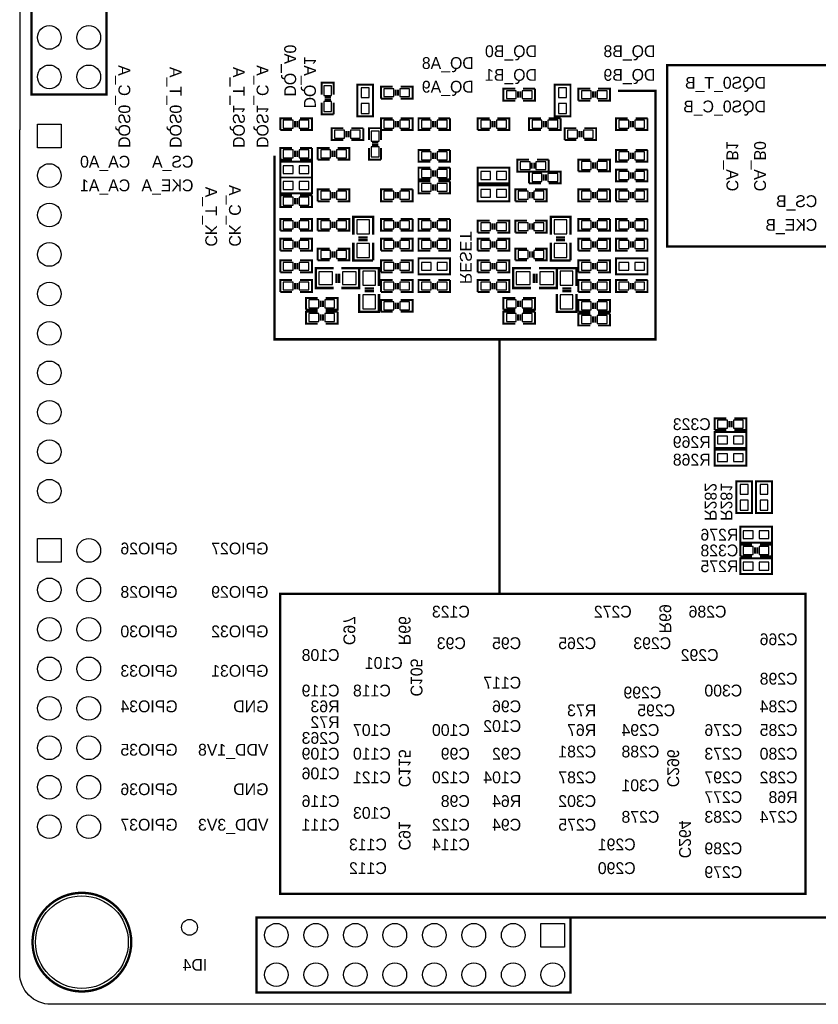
# Model space of a CAD drawing. Extents: x 0 to 80, y 0 to 145.
# Tile 1 of 5: x 0 to 51, y 0 to 63. Entities that reach past the tile are written whole.
import ezdxf

# ---------------------------------------------------------------- set-up
doc = ezdxf.new("R2010")
doc.units = 0
for name, color, linetype in [('BG_OUTLINE', 7, 'CONTINUOUS'), ('BG_SILKSCREEN_BOTTOM', 23, 'CONTINUOUS'), ('PG_SILKSCREEN_BOTTOM', 23, 'CONTINUOUS'), ('PIN_BOTTOM', 132, 'CONTINUOUS'), ('RD_SILKSCREEN_BOTTOM', 23, 'CONTINUOUS')]:
    doc.layers.add(name, color=color, linetype=linetype)

msp = doc.modelspace()

# ---------------------------------------------------------------- linework, layer by layer
at = {"layer": 'BG_OUTLINE'}
for points in [[(1.999996, 139.999974, 0.414214), (0, 137.999978), (0, 56.291734)], [(1.999996, 139.999974), (78.068424, 139.999974, -0.414214), (80.06842, 137.999978), (80.06842, 1.999996, -0.414214), (78.068424, 0), (1.999996, 0, -0.414214), (0, 1.999996), (0, 56.291734)]]:
    msp.add_lwpolyline(points, format="xyb", dxfattribs=at)
at = {"layer": 'BG_SILKSCREEN_BOTTOM', "const_width": 0.1524}
for points in [[(1.397, 58.547), (5.588, 58.547), (5.588, 78.74), (0.762, 78.74), (0.762, 58.547), (1.397, 58.547)], [(44.45, 48.768), (57.912, 48.768), (57.912, 60.452), (41.656, 60.452), (41.656, 48.768), (45.212, 48.768)], [(30.861, 42.799), (40.894, 42.799), (40.894, 58.801), (38.481, 58.801)], [(29.845, 26.416), (30.861, 26.416), (30.861, 42.799), (16.383, 42.799), (16.383, 54.61)], [(17.526, 7.112), (50.546, 7.112), (50.546, 26.416), (16.764, 26.416), (16.764, 7.112), (17.78, 7.112)], [(35.433, 5.588), (52.959, 5.588), (52.959, 21.209), (67.564, 21.209), (67.564, 7.62), (52.959, 7.62)], [(34.798, 0.762), (15.24, 0.762), (15.24, 5.588), (35.433, 5.588), (35.433, 0.762), (34.798, 0.762)]]:
    msp.add_lwpolyline(points, dxfattribs=at)
at = {"layer": 'PG_SILKSCREEN_BOTTOM'}
for points, const_width in [([(20.193, 58.547), (20.193, 59.309), (19.431, 59.309), (19.431, 58.547)], 0.127), ([(21.717, 59.182), (21.717, 57.15), (22.733, 57.15), (22.733, 59.182), (21.717, 59.182)], 0.127), ([(24.003, 59.055), (23.241, 59.055), (23.241, 58.293)], 0.127), ([(24.1808, 58.4708), (24.1808, 58.8772)], 0.127), ([(24.3332, 58.4708), (24.3332, 58.8772)], 0.127), ([(24.511, 58.293), (25.273, 58.293), (25.273, 59.055), (24.511, 59.055)], 0.127), ([(31.877, 58.928), (31.115, 58.928), (31.115, 58.166), (31.877, 58.166)], 0.127), ([(33.147, 58.928), (32.385, 58.928)], 0.127), ([(32.385, 58.166), (33.147, 58.166), (33.147, 58.928)], 0.127), ([(34.417, 59.182), (34.417, 57.15), (35.433, 57.15), (35.433, 59.182), (34.417, 59.182)], 0.127), ([(36.703, 58.928), (35.941, 58.928), (35.941, 58.166)], 0.127), ([(37.211, 58.166), (37.973, 58.166), (37.973, 58.928), (37.211, 58.928)], 0.127), ([(20.0152, 58.3692), (19.6088, 58.3692)], 0.127), ([(23.241, 58.293), (24.003, 58.293)], 0.127), ([(32.0548, 58.7502), (32.0548, 58.3438)], 0.127), ([(32.2072, 58.7502), (32.2072, 58.3438)], 0.127), ([(36.8808, 58.3438), (36.8808, 58.7502)], 0.127), ([(37.0332, 58.3438), (37.0332, 58.7502)], 0.127), ([(19.431, 58.039), (19.431, 57.277), (20.193, 57.277)], 0.127), ([(20.0152, 58.2168), (19.6088, 58.2168)], 0.127), ([(20.193, 57.277), (20.193, 58.039)], 0.127), ([(35.941, 58.166), (36.703, 58.166)], 0.127), ([(17.526, 57.023), (16.764, 57.023), (16.764, 56.261)], 0.127), ([(18.034, 56.261), (18.796, 56.261), (18.796, 57.023), (18.034, 57.023)], 0.127), ([(24.003, 57.023), (23.241, 57.023), (23.241, 56.261)], 0.127), ([(24.511, 56.261), (25.273, 56.261), (25.273, 57.023), (24.511, 57.023)], 0.127), ([(26.416, 57.023), (25.654, 57.023), (25.654, 56.261), (26.416, 56.261)], 0.127), ([(27.686, 57.023), (26.924, 57.023)], 0.127), ([(26.924, 56.261), (27.686, 56.261), (27.686, 57.023)], 0.127), ([(30.226, 57.023), (29.464, 57.023), (29.464, 56.261)], 0.127), ([(30.734, 56.261), (31.496, 56.261), (31.496, 57.023), (30.734, 57.023)], 0.127), ([(33.528, 57.023), (32.766, 57.023), (32.766, 56.261), (33.528, 56.261)], 0.127), ([(34.798, 57.023), (34.036, 57.023)], 0.127), ([(34.036, 56.261), (34.798, 56.261), (34.798, 57.023)], 0.127), ([(39.116, 57.023), (38.354, 57.023), (38.354, 56.261), (39.116, 56.261)], 0.127), ([(40.386, 57.023), (39.624, 57.023)], 0.127), ([(39.624, 56.261), (40.386, 56.261), (40.386, 57.023)], 0.127), ([(17.7038, 56.4388), (17.7038, 56.8452)], 0.127), ([(17.8562, 56.4388), (17.8562, 56.8452)], 0.127), ([(20.828, 56.388), (20.066, 56.388), (20.066, 55.626), (20.828, 55.626)], 0.127), ([(22.098, 56.388), (21.336, 56.388)], 0.127), ([(21.336, 55.626), (22.098, 55.626), (22.098, 56.388)], 0.127), ([(23.241, 55.626), (23.241, 56.388), (22.479, 56.388), (22.479, 55.626)], 0.127), ([(24.1808, 56.4388), (24.1808, 56.8452)], 0.127), ([(24.3332, 56.4388), (24.3332, 56.8452)], 0.127), ([(26.5938, 56.8452), (26.5938, 56.4388)], 0.127), ([(26.7462, 56.8452), (26.7462, 56.4388)], 0.127), ([(30.4038, 56.4388), (30.4038, 56.8452)], 0.127), ([(30.5562, 56.4388), (30.5562, 56.8452)], 0.127), ([(33.7058, 56.8452), (33.7058, 56.4388)], 0.127), ([(33.8582, 56.8452), (33.8582, 56.4388)], 0.127), ([(35.814, 56.388), (35.052, 56.388), (35.052, 55.626)], 0.127), ([(36.322, 55.626), (37.084, 55.626), (37.084, 56.388), (36.322, 56.388)], 0.127), ([(39.2938, 56.8452), (39.2938, 56.4388)], 0.127), ([(39.4462, 56.8452), (39.4462, 56.4388)], 0.127), ([(16.764, 56.261), (17.526, 56.261)], 0.127), ([(21.0058, 56.2102), (21.0058, 55.8038)], 0.127), ([(21.1582, 56.2102), (21.1582, 55.8038)], 0.127), ([(23.241, 56.261), (24.003, 56.261)], 0.127), ([(29.464, 56.261), (30.226, 56.261)], 0.127), ([(35.9918, 55.8038), (35.9918, 56.2102)], 0.127), ([(36.1442, 55.8038), (36.1442, 56.2102)], 0.127), ([(17.526, 55.118), (16.764, 55.118), (16.764, 54.356), (17.526, 54.356)], 0.127), ([(18.796, 55.118), (18.034, 55.118)], 0.127), ([(18.034, 54.356), (18.796, 54.356), (18.796, 55.118)], 0.127), ([(19.939, 55.118), (19.177, 55.118), (19.177, 54.356)], 0.127), ([(20.447, 54.356), (21.209, 54.356), (21.209, 55.118), (20.447, 55.118)], 0.127), ([(22.479, 55.118), (22.479, 54.356), (23.241, 54.356)], 0.127), ([(23.0632, 55.4482), (22.6568, 55.4482)], 0.127), ([(23.0632, 55.2958), (22.6568, 55.2958)], 0.127), ([(23.241, 54.356), (23.241, 55.118)], 0.127), ([(35.052, 55.626), (35.814, 55.626)], 0.127), ([(17.7038, 54.9402), (17.7038, 54.5338)], 0.127), ([(17.8562, 54.9402), (17.8562, 54.5338)], 0.127), ([(20.1168, 54.5338), (20.1168, 54.9402)], 0.127), ([(20.2692, 54.5338), (20.2692, 54.9402)], 0.127), ([(26.416, 54.991), (25.654, 54.991), (25.654, 54.229), (26.416, 54.229)], 0.127), ([(26.5938, 54.8132), (26.5938, 54.4068)], 0.127), ([(26.7462, 54.8132), (26.7462, 54.4068)], 0.127), ([(27.686, 54.991), (26.924, 54.991)], 0.127), ([(26.924, 54.229), (27.686, 54.229), (27.686, 54.991)], 0.127), ([(39.116, 54.991), (38.354, 54.991), (38.354, 54.229), (39.116, 54.229)], 0.127), ([(39.2938, 54.8132), (39.2938, 54.4068)], 0.127), ([(39.4462, 54.8132), (39.4462, 54.4068)], 0.127), ([(40.386, 54.991), (39.624, 54.991)], 0.127), ([(39.624, 54.229), (40.386, 54.229), (40.386, 54.991)], 0.127), ([(18.796, 54.229), (16.764, 54.229), (16.764, 53.213), (18.796, 53.213), (18.796, 54.229)], 0.127), ([(19.177, 54.356), (19.939, 54.356)], 0.127), ([(26.416, 53.848), (25.654, 53.848), (25.654, 53.086), (26.416, 53.086)], 0.127), ([(27.686, 53.848), (26.924, 53.848)], 0.127), ([(26.924, 53.086), (27.686, 53.086), (27.686, 53.848)], 0.127), ([(31.496, 53.848), (29.464, 53.848), (29.464, 52.832), (31.496, 52.832), (31.496, 53.848)], 0.127), ([(32.766, 54.356), (32.004, 54.356), (32.004, 53.594), (32.766, 53.594)], 0.127), ([(32.9438, 54.1782), (32.9438, 53.7718)], 0.127), ([(33.0962, 54.1782), (33.0962, 53.7718)], 0.127), ([(34.036, 54.356), (33.274, 54.356)], 0.127), ([(33.274, 53.594), (34.036, 53.594), (34.036, 54.356)], 0.127), ([(36.703, 54.3687), (35.941, 54.3687), (35.941, 53.6067)], 0.127), ([(36.8808, 53.7845), (36.8808, 54.1909)], 0.127), ([(37.0332, 53.7845), (37.0332, 54.1909)], 0.127), ([(37.211, 53.6067), (37.973, 53.6067), (37.973, 54.3687), (37.211, 54.3687)], 0.127), ([(18.796, 53.213), (16.764, 53.213), (16.764, 52.197), (18.796, 52.197), (18.796, 53.213)], 0.127), ([(26.5938, 53.6702), (26.5938, 53.2638)], 0.127), ([(26.7462, 53.6702), (26.7462, 53.2638)], 0.127), ([(33.528, 53.594), (32.766, 53.594), (32.766, 52.832)], 0.127), ([(33.7058, 53.0098), (33.7058, 53.4162)], 0.127), ([(33.8582, 53.0098), (33.8582, 53.4162)], 0.127), ([(34.036, 52.832), (34.798, 52.832), (34.798, 53.594), (34.036, 53.594)], 0.127), ([(35.941, 53.6067), (36.703, 53.6067)], 0.127), ([(39.116, 53.721), (38.354, 53.721), (38.354, 52.959), (39.116, 52.959)], 0.127), ([(39.2938, 53.5432), (39.2938, 53.1368)], 0.127), ([(39.4462, 53.5432), (39.4462, 53.1368)], 0.127), ([(40.386, 53.721), (39.624, 53.721)], 0.127), ([(39.624, 52.959), (40.386, 52.959), (40.386, 53.721)], 0.127), ([(26.416, 52.959), (25.654, 52.959), (25.654, 52.197), (26.416, 52.197)], 0.127), ([(26.5938, 52.7812), (26.5938, 52.3748)], 0.127), ([(26.7462, 52.7812), (26.7462, 52.3748)], 0.127), ([(27.686, 52.959), (26.924, 52.959)], 0.127), ([(26.924, 52.197), (27.686, 52.197), (27.686, 52.959)], 0.127), ([(31.496, 52.705), (29.464, 52.705), (29.464, 51.689), (31.496, 51.689), (31.496, 52.705)], 0.127), ([(32.766, 52.832), (33.528, 52.832)], 0.127), ([(17.526, 52.07), (16.764, 52.07), (16.764, 51.308), (17.526, 51.308)], 0.127), ([(18.796, 52.07), (18.034, 52.07)], 0.127), ([(18.034, 51.308), (18.796, 51.308), (18.796, 52.07)], 0.127), ([(19.939, 52.451), (19.177, 52.451), (19.177, 51.689)], 0.127), ([(20.1168, 51.8668), (20.1168, 52.2732)], 0.127), ([(20.2692, 51.8668), (20.2692, 52.2732)], 0.127), ([(20.447, 51.689), (21.209, 51.689), (21.209, 52.451), (20.447, 52.451)], 0.127), ([(24.003, 52.451), (23.241, 52.451), (23.241, 51.689), (24.003, 51.689)], 0.127), ([(24.1808, 52.2732), (24.1808, 51.8668)], 0.127), ([(24.3332, 52.2732), (24.3332, 51.8668)], 0.127), ([(25.273, 52.451), (24.511, 52.451)], 0.127), ([(24.511, 51.689), (25.273, 51.689), (25.273, 52.451)], 0.127), ([(32.639, 52.451), (31.877, 52.451), (31.877, 51.689)], 0.127), ([(32.8168, 51.8668), (32.8168, 52.2732)], 0.127), ([(32.9692, 51.8668), (32.9692, 52.2732)], 0.127), ([(33.147, 51.689), (33.909, 51.689), (33.909, 52.451), (33.147, 52.451)], 0.127), ([(36.703, 52.451), (35.941, 52.451), (35.941, 51.689), (36.703, 51.689)], 0.127), ([(36.8808, 52.2732), (36.8808, 51.8668)], 0.127), ([(37.0332, 52.2732), (37.0332, 51.8668)], 0.127), ([(37.973, 52.451), (37.211, 52.451)], 0.127), ([(37.211, 51.689), (37.973, 51.689), (37.973, 52.451)], 0.127), ([(39.116, 52.451), (38.354, 52.451), (38.354, 51.689)], 0.127), ([(39.2938, 51.8668), (39.2938, 52.2732)], 0.127), ([(39.4462, 51.8668), (39.4462, 52.2732)], 0.127), ([(39.624, 51.689), (40.386, 51.689), (40.386, 52.451), (39.624, 52.451)], 0.127), ([(17.7038, 51.8922), (17.7038, 51.4858)], 0.127), ([(17.8562, 51.8922), (17.8562, 51.4858)], 0.127), ([(19.177, 51.689), (19.939, 51.689)], 0.127), ([(31.877, 51.689), (32.639, 51.689)], 0.127), ([(38.354, 51.689), (39.116, 51.689)], 0.127), ([(22.733, 49.53), (22.733, 50.673), (21.463, 50.673), (21.463, 49.53)], 0.1524), ([(35.433, 49.53), (35.433, 50.673), (34.163, 50.673), (34.163, 49.53)], 0.1524), ([(17.526, 50.546), (16.764, 50.546), (16.764, 49.784)], 0.127), ([(17.7038, 49.9618), (17.7038, 50.3682)], 0.127), ([(17.8562, 49.9618), (17.8562, 50.3682)], 0.127), ([(18.034, 49.784), (18.796, 49.784), (18.796, 50.546), (18.034, 50.546)], 0.127), ([(19.939, 50.546), (19.177, 50.546), (19.177, 49.784)], 0.127), ([(20.1168, 49.9618), (20.1168, 50.3682)], 0.127), ([(20.2692, 49.9618), (20.2692, 50.3682)], 0.127), ([(20.447, 49.784), (21.209, 49.784), (21.209, 50.546), (20.447, 50.546)], 0.127), ([(24.003, 50.546), (23.241, 50.546), (23.241, 49.784), (24.003, 49.784)], 0.127), ([(24.1808, 50.3682), (24.1808, 49.9618)], 0.127), ([(24.3332, 50.3682), (24.3332, 49.9618)], 0.127), ([(25.273, 50.546), (24.511, 50.546)], 0.127), ([(24.511, 49.784), (25.273, 49.784), (25.273, 50.546)], 0.127), ([(26.416, 50.546), (25.654, 50.546), (25.654, 49.784), (26.416, 49.784)], 0.127), ([(26.5938, 50.3682), (26.5938, 49.9618)], 0.127), ([(26.7462, 50.3682), (26.7462, 49.9618)], 0.127), ([(27.686, 50.546), (26.924, 50.546)], 0.127), ([(26.924, 49.784), (27.686, 49.784), (27.686, 50.546)], 0.127), ([(30.226, 50.4317), (29.464, 50.4317), (29.464, 49.6697)], 0.127), ([(30.4038, 49.8475), (30.4038, 50.2539)], 0.127), ([(30.5562, 49.8475), (30.5562, 50.2539)], 0.127), ([(30.734, 49.6697), (31.496, 49.6697), (31.496, 50.4317), (30.734, 50.4317)], 0.127), ([(32.639, 50.4317), (31.877, 50.4317), (31.877, 49.6697)], 0.127), ([(32.8168, 49.8475), (32.8168, 50.2539)], 0.127), ([(32.9692, 49.8475), (32.9692, 50.2539)], 0.127), ([(33.147, 49.6697), (33.909, 49.6697), (33.909, 50.4317), (33.147, 50.4317)], 0.127), ([(36.703, 50.546), (35.941, 50.546), (35.941, 49.784), (36.703, 49.784)], 0.127), ([(36.8808, 50.3682), (36.8808, 49.9618)], 0.127), ([(37.0332, 50.3682), (37.0332, 49.9618)], 0.127), ([(37.973, 50.546), (37.211, 50.546)], 0.127), ([(37.211, 49.784), (37.973, 49.784), (37.973, 50.546)], 0.127), ([(39.116, 50.546), (38.354, 50.546), (38.354, 49.784), (39.116, 49.784)], 0.127), ([(39.2938, 50.3682), (39.2938, 49.9618)], 0.127), ([(39.4462, 50.3682), (39.4462, 49.9618)], 0.127), ([(40.386, 50.546), (39.624, 50.546)], 0.127), ([(39.624, 49.784), (40.386, 49.784), (40.386, 50.546)], 0.127), ([(16.764, 49.784), (17.526, 49.784)], 0.127), ([(19.177, 49.784), (19.939, 49.784)], 0.127), ([(29.464, 49.6697), (30.226, 49.6697)], 0.127), ([(31.877, 49.6697), (32.639, 49.6697)], 0.127), ([(17.526, 49.276), (16.764, 49.276), (16.764, 48.514)], 0.127), ([(17.7038, 48.6918), (17.7038, 49.0982)], 0.127), ([(17.8562, 48.6918), (17.8562, 49.0982)], 0.127), ([(18.034, 48.514), (18.796, 48.514), (18.796, 49.276), (18.034, 49.276)], 0.127), ([(21.463, 49.022), (21.463, 47.879), (22.733, 47.879)], 0.1524), ([(22.3774, 49.3522), (21.7932, 49.3522)], 0.1524), ([(22.3774, 49.1744), (21.7932, 49.1744)], 0.1524), ([(22.733, 47.879), (22.733, 49.022)], 0.1524), ([(24.003, 49.276), (23.241, 49.276), (23.241, 48.514)], 0.127), ([(24.1808, 48.6918), (24.1808, 49.0982)], 0.127), ([(24.3332, 48.6918), (24.3332, 49.0982)], 0.127), ([(24.511, 48.514), (25.273, 48.514), (25.273, 49.276), (24.511, 49.276)], 0.127), ([(26.416, 49.276), (25.654, 49.276), (25.654, 48.514), (26.416, 48.514)], 0.127), ([(26.5938, 49.0982), (26.5938, 48.6918)], 0.127), ([(26.7462, 49.0982), (26.7462, 48.6918)], 0.127), ([(27.686, 49.276), (26.924, 49.276)], 0.127), ([(26.924, 48.514), (27.686, 48.514), (27.686, 49.276)], 0.127), ([(30.226, 49.276), (29.464, 49.276), (29.464, 48.514)], 0.127), ([(30.4038, 48.6918), (30.4038, 49.0982)], 0.127), ([(30.5562, 48.6918), (30.5562, 49.0982)], 0.127), ([(30.734, 48.514), (31.496, 48.514), (31.496, 49.276), (30.734, 49.276)], 0.127), ([(34.163, 49.022), (34.163, 47.879), (35.433, 47.879)], 0.1524), ([(35.0774, 49.3522), (34.4932, 49.3522)], 0.1524), ([(35.0774, 49.1744), (34.4932, 49.1744)], 0.1524), ([(35.433, 47.879), (35.433, 49.022)], 0.1524), ([(36.703, 49.276), (35.941, 49.276), (35.941, 48.514)], 0.127), ([(36.8808, 48.6918), (36.8808, 49.0982)], 0.127), ([(37.0332, 48.6918), (37.0332, 49.0982)], 0.127), ([(37.211, 48.514), (37.973, 48.514), (37.973, 49.276), (37.211, 49.276)], 0.127), ([(39.116, 49.276), (38.354, 49.276), (38.354, 48.514), (39.116, 48.514)], 0.127), ([(39.2938, 49.0982), (39.2938, 48.6918)], 0.127), ([(39.4462, 49.0982), (39.4462, 48.6918)], 0.127), ([(40.386, 49.276), (39.624, 49.276)], 0.127), ([(39.624, 48.514), (40.386, 48.514), (40.386, 49.276)], 0.127), ([(16.764, 48.514), (17.526, 48.514)], 0.127), ([(19.939, 48.641), (19.177, 48.641), (19.177, 47.879)], 0.127), ([(20.1168, 48.0568), (20.1168, 48.4632)], 0.127), ([(20.2692, 48.0568), (20.2692, 48.4632)], 0.127), ([(20.447, 47.879), (21.209, 47.879), (21.209, 48.641), (20.447, 48.641)], 0.127), ([(23.241, 48.514), (24.003, 48.514)], 0.127), ([(29.464, 48.514), (30.226, 48.514)], 0.127), ([(32.639, 48.641), (31.877, 48.641), (31.877, 47.879)], 0.127), ([(32.8168, 48.0568), (32.8168, 48.4632)], 0.127), ([(32.9692, 48.0568), (32.9692, 48.4632)], 0.127), ([(33.147, 47.879), (33.909, 47.879), (33.909, 48.641), (33.147, 48.641)], 0.127), ([(35.941, 48.514), (36.703, 48.514)], 0.127), ([(17.526, 47.879), (16.764, 47.879), (16.764, 47.117)], 0.127), ([(17.7038, 47.2948), (17.7038, 47.7012)], 0.127), ([(17.8562, 47.2948), (17.8562, 47.7012)], 0.127), ([(18.034, 47.117), (18.796, 47.117), (18.796, 47.879), (18.034, 47.879)], 0.127), ([(19.177, 47.879), (19.939, 47.879)], 0.127), ([(24.003, 47.879), (23.241, 47.879), (23.241, 47.117)], 0.127), ([(24.1808, 47.2948), (24.1808, 47.7012)], 0.127), ([(24.3332, 47.2948), (24.3332, 47.7012)], 0.127), ([(24.511, 47.117), (25.273, 47.117), (25.273, 47.879), (24.511, 47.879)], 0.127), ([(25.654, 46.99), (27.686, 46.99), (27.686, 48.006), (25.654, 48.006), (25.654, 46.99)], 0.127), ([(30.226, 47.879), (29.464, 47.879), (29.464, 47.117)], 0.127), ([(30.4038, 47.2948), (30.4038, 47.7012)], 0.127), ([(30.5562, 47.2948), (30.5562, 47.7012)], 0.127), ([(30.734, 47.117), (31.496, 47.117), (31.496, 47.879), (30.734, 47.879)], 0.127), ([(31.877, 47.879), (32.639, 47.879)], 0.127), ([(36.703, 47.879), (35.941, 47.879), (35.941, 47.117)], 0.127), ([(36.8808, 47.2948), (36.8808, 47.7012)], 0.127), ([(37.0332, 47.2948), (37.0332, 47.7012)], 0.127), ([(37.211, 47.117), (37.973, 47.117), (37.973, 47.879), (37.211, 47.879)], 0.127), ([(38.354, 46.99), (40.386, 46.99), (40.386, 48.006), (38.354, 48.006), (38.354, 46.99)], 0.127), ([(16.764, 47.117), (17.526, 47.117)], 0.127), ([(20.193, 47.371), (19.05, 47.371), (19.05, 46.101), (20.193, 46.101)], 0.1524), ([(20.3708, 47.0154), (20.3708, 46.4312)], 0.1524), ([(20.5486, 47.0154), (20.5486, 46.4312)], 0.1524), ([(21.844, 47.371), (20.701, 47.371)], 0.1524), ([(20.701, 46.101), (21.844, 46.101), (21.844, 47.371)], 0.1524), ([(21.844, 47.371), (21.844, 46.228)], 0.1524), ([(23.114, 46.228), (23.114, 47.371), (21.844, 47.371)], 0.1524), ([(23.241, 47.117), (24.003, 47.117)], 0.127), ([(29.464, 47.117), (30.226, 47.117)], 0.127), ([(32.893, 47.371), (31.75, 47.371), (31.75, 46.101), (32.893, 46.101)], 0.1524), ([(33.0708, 47.0154), (33.0708, 46.4312)], 0.1524), ([(33.2486, 47.0154), (33.2486, 46.4312)], 0.1524), ([(34.544, 47.371), (33.401, 47.371)], 0.1524), ([(33.401, 46.101), (34.544, 46.101), (34.544, 47.371)], 0.1524), ([(34.544, 47.371), (34.544, 46.228)], 0.1524), ([(35.814, 46.228), (35.814, 47.371), (34.544, 47.371)], 0.1524), ([(35.941, 47.117), (36.703, 47.117)], 0.127), ([(17.526, 46.609), (16.764, 46.609), (16.764, 45.847)], 0.127), ([(17.7038, 46.0248), (17.7038, 46.4312)], 0.127), ([(17.8562, 46.0248), (17.8562, 46.4312)], 0.127), ([(18.034, 45.847), (18.796, 45.847), (18.796, 46.609), (18.034, 46.609)], 0.127), ([(24.003, 46.609), (23.241, 46.609), (23.241, 45.847)], 0.127), ([(24.1808, 46.0248), (24.1808, 46.4312)], 0.127), ([(24.3332, 46.0248), (24.3332, 46.4312)], 0.127), ([(24.511, 45.847), (25.273, 45.847), (25.273, 46.609), (24.511, 46.609)], 0.127), ([(26.416, 46.609), (25.654, 46.609), (25.654, 45.847), (26.416, 45.847)], 0.127), ([(26.5938, 46.4312), (26.5938, 46.0248)], 0.127), ([(26.7462, 46.4312), (26.7462, 46.0248)], 0.127), ([(27.686, 46.609), (26.924, 46.609)], 0.127), ([(26.924, 45.847), (27.686, 45.847), (27.686, 46.609)], 0.127), ([(30.226, 46.609), (29.464, 46.609), (29.464, 45.847)], 0.127), ([(30.4038, 46.0248), (30.4038, 46.4312)], 0.127), ([(30.5562, 46.0248), (30.5562, 46.4312)], 0.127), ([(30.734, 45.847), (31.496, 45.847), (31.496, 46.609), (30.734, 46.609)], 0.127), ([(36.703, 46.609), (35.941, 46.609), (35.941, 45.847)], 0.127), ([(36.8808, 46.0248), (36.8808, 46.4312)], 0.127), ([(37.0332, 46.0248), (37.0332, 46.4312)], 0.127), ([(37.211, 45.847), (37.973, 45.847), (37.973, 46.609), (37.211, 46.609)], 0.127), ([(39.116, 46.609), (38.354, 46.609), (38.354, 45.847), (39.116, 45.847)], 0.127), ([(39.2938, 46.4312), (39.2938, 46.0248)], 0.127), ([(39.4462, 46.4312), (39.4462, 46.0248)], 0.127), ([(40.386, 46.609), (39.624, 46.609)], 0.127), ([(39.624, 45.847), (40.386, 45.847), (40.386, 46.609)], 0.127), ([(16.764, 45.847), (17.526, 45.847)], 0.127), ([(21.844, 45.72), (21.844, 44.577), (23.114, 44.577), (23.114, 45.72)], 0.1524), ([(22.1996, 46.0756), (22.7838, 46.0756)], 0.1524), ([(22.1996, 45.8978), (22.7838, 45.8978)], 0.1524), ([(23.241, 45.847), (24.003, 45.847)], 0.127), ([(29.464, 45.847), (30.226, 45.847)], 0.127), ([(34.544, 45.72), (34.544, 44.577), (35.814, 44.577), (35.814, 45.72)], 0.1524), ([(34.8996, 46.0756), (35.4838, 46.0756)], 0.1524), ([(34.8996, 45.8978), (35.4838, 45.8978)], 0.1524), ([(35.941, 45.847), (36.703, 45.847)], 0.127), ([(19.177, 45.466), (18.415, 45.466), (18.415, 44.704)], 0.127), ([(19.3548, 44.8818), (19.3548, 45.2882)], 0.127), ([(19.5072, 44.8818), (19.5072, 45.2882)], 0.127), ([(19.685, 44.704), (20.447, 44.704), (20.447, 45.466), (19.685, 45.466)], 0.127), ([(24.003, 45.339), (23.241, 45.339), (23.241, 44.577)], 0.127), ([(24.1808, 44.7548), (24.1808, 45.1612)], 0.127), ([(24.3332, 44.7548), (24.3332, 45.1612)], 0.127), ([(24.511, 44.577), (25.273, 44.577), (25.273, 45.339), (24.511, 45.339)], 0.127), ([(31.877, 45.466), (31.115, 45.466), (31.115, 44.704)], 0.127), ([(32.0548, 44.8818), (32.0548, 45.2882)], 0.127), ([(32.2072, 44.8818), (32.2072, 45.2882)], 0.127), ([(32.385, 44.704), (33.147, 44.704), (33.147, 45.466), (32.385, 45.466)], 0.127), ([(36.703, 45.339), (35.941, 45.339), (35.941, 44.577)], 0.127), ([(36.8808, 44.7548), (36.8808, 45.1612)], 0.127), ([(37.0332, 44.7548), (37.0332, 45.1612)], 0.127), ([(37.211, 44.577), (37.973, 44.577), (37.973, 45.339), (37.211, 45.339)], 0.127), ([(18.415, 44.704), (19.177, 44.704)], 0.127), ([(19.177, 44.577), (18.415, 44.577), (18.415, 43.815), (19.177, 43.815)], 0.127), ([(19.3548, 44.3992), (19.3548, 43.9928)], 0.127), ([(19.5072, 44.3992), (19.5072, 43.9928)], 0.127), ([(20.447, 44.577), (19.685, 44.577)], 0.127), ([(19.685, 43.815), (20.447, 43.815), (20.447, 44.577)], 0.127), ([(23.241, 44.577), (24.003, 44.577)], 0.127), ([(31.115, 44.704), (31.877, 44.704)], 0.127), ([(31.877, 44.577), (31.115, 44.577), (31.115, 43.815), (31.877, 43.815)], 0.127), ([(32.0548, 44.3992), (32.0548, 43.9928)], 0.127), ([(32.2072, 44.3992), (32.2072, 43.9928)], 0.127), ([(33.147, 44.577), (32.385, 44.577)], 0.127), ([(32.385, 43.815), (33.147, 43.815), (33.147, 44.577)], 0.127), ([(35.941, 44.577), (36.703, 44.577)], 0.127), ([(36.703, 44.45), (35.941, 44.45), (35.941, 43.688), (36.703, 43.688)], 0.127), ([(37.973, 44.45), (37.211, 44.45)], 0.127), ([(37.211, 43.688), (37.973, 43.688), (37.973, 44.45)], 0.127), ([(36.8808, 44.2722), (36.8808, 43.8658)], 0.127), ([(37.0332, 44.2722), (37.0332, 43.8658)], 0.127), ([(45.466, 37.719), (44.704, 37.719), (44.704, 36.957)], 0.127), ([(45.6438, 37.1348), (45.6438, 37.5412)], 0.127), ([(45.7962, 37.1348), (45.7962, 37.5412)], 0.127), ([(45.974, 36.957), (46.736, 36.957), (46.736, 37.719), (45.974, 37.719)], 0.127), ([(44.704, 36.957), (45.466, 36.957)], 0.127), ([(46.736, 36.83), (44.704, 36.83), (44.704, 35.814), (46.736, 35.814), (46.736, 36.83)], 0.127), ([(44.704, 34.671), (46.736, 34.671), (46.736, 35.687), (44.704, 35.687), (44.704, 34.671)], 0.127), ([(47.117, 31.623), (47.117, 33.655), (46.101, 33.655), (46.101, 31.623), (47.117, 31.623)], 0.127), ([(48.387, 31.623), (48.387, 33.655), (47.371, 33.655), (47.371, 31.623), (48.387, 31.623)], 0.127), ([(46.355, 29.718), (48.387, 29.718), (48.387, 30.734), (46.355, 30.734), (46.355, 29.718)], 0.127), ([(47.117, 29.591), (46.355, 29.591), (46.355, 28.829)], 0.127), ([(47.2948, 29.0068), (47.2948, 29.4132)], 0.127), ([(47.4472, 29.0068), (47.4472, 29.4132)], 0.127), ([(47.625, 28.829), (48.387, 28.829), (48.387, 29.591), (47.625, 29.591)], 0.127), ([(46.355, 28.829), (47.117, 28.829)], 0.127), ([(46.355, 27.686), (48.387, 27.686), (48.387, 28.702), (46.355, 28.702), (46.355, 27.686)], 0.127)]:
    msp.add_lwpolyline(points, dxfattribs=dict(at, const_width=const_width))
at = {"layer": 'PG_SILKSCREEN_BOTTOM', "const_width": 0.1524}
msp.add_lwpolyline([(7.174992, 3.999992, 1), (0.824992, 3.999992, 1), (7.174992, 3.999992)], format="xyb", dxfattribs=at)
at = {"layer": 'PIN_BOTTOM'}
for points in [[(19.558, 58.4835), (20.066, 58.4835), (20.066, 59.1185), (19.558, 59.1185)], [(22.479, 58.9915), (21.971, 58.9915), (21.971, 58.3565), (22.479, 58.3565)], [(35.179, 58.9915), (34.671, 58.9915), (34.671, 58.3565), (35.179, 58.3565)], [(23.4315, 58.928), (23.4315, 58.42), (24.0665, 58.42), (24.0665, 58.928)], [(24.4475, 58.928), (24.4475, 58.42), (25.0825, 58.42), (25.0825, 58.928)], [(31.9405, 58.293), (31.9405, 58.801), (31.3055, 58.801), (31.3055, 58.293)], [(32.9565, 58.293), (32.9565, 58.801), (32.3215, 58.801), (32.3215, 58.293)], [(36.1315, 58.801), (36.1315, 58.293), (36.7665, 58.293), (36.7665, 58.801)], [(37.1475, 58.801), (37.1475, 58.293), (37.7825, 58.293), (37.7825, 58.801)], [(19.558, 57.4675), (20.066, 57.4675), (20.066, 58.1025), (19.558, 58.1025)], [(22.479, 57.9755), (21.971, 57.9755), (21.971, 57.3405), (22.479, 57.3405)], [(35.179, 57.9755), (34.671, 57.9755), (34.671, 57.3405), (35.179, 57.3405)], [(1.143, 56.642), (2.667, 56.642), (2.667, 55.118), (1.143, 55.118)], [(16.9545, 56.896), (16.9545, 56.388), (17.5895, 56.388), (17.5895, 56.896)], [(17.9705, 56.896), (17.9705, 56.388), (18.6055, 56.388), (18.6055, 56.896)], [(23.4315, 56.896), (23.4315, 56.388), (24.0665, 56.388), (24.0665, 56.896)], [(24.4475, 56.896), (24.4475, 56.388), (25.0825, 56.388), (25.0825, 56.896)], [(26.4795, 56.388), (26.4795, 56.896), (25.8445, 56.896), (25.8445, 56.388)], [(27.4955, 56.388), (27.4955, 56.896), (26.8605, 56.896), (26.8605, 56.388)], [(29.6545, 56.896), (29.6545, 56.388), (30.2895, 56.388), (30.2895, 56.896)], [(30.6705, 56.896), (30.6705, 56.388), (31.3055, 56.388), (31.3055, 56.896)], [(33.5915, 56.388), (33.5915, 56.896), (32.9565, 56.896), (32.9565, 56.388)], [(34.6075, 56.388), (34.6075, 56.896), (33.9725, 56.896), (33.9725, 56.388)], [(39.1795, 56.388), (39.1795, 56.896), (38.5445, 56.896), (38.5445, 56.388)], [(40.1955, 56.388), (40.1955, 56.896), (39.5605, 56.896), (39.5605, 56.388)], [(20.8915, 55.753), (20.8915, 56.261), (20.2565, 56.261), (20.2565, 55.753)], [(21.9075, 55.753), (21.9075, 56.261), (21.2725, 56.261), (21.2725, 55.753)], [(22.606, 55.5625), (23.114, 55.5625), (23.114, 56.1975), (22.606, 56.1975)], [(35.2425, 56.261), (35.2425, 55.753), (35.8775, 55.753), (35.8775, 56.261)], [(36.2585, 56.261), (36.2585, 55.753), (36.8935, 55.753), (36.8935, 56.261)], [(22.606, 54.5465), (23.114, 54.5465), (23.114, 55.1815), (22.606, 55.1815)], [(17.5895, 54.483), (17.5895, 54.991), (16.9545, 54.991), (16.9545, 54.483)], [(18.6055, 54.483), (18.6055, 54.991), (17.9705, 54.991), (17.9705, 54.483)], [(19.3675, 54.991), (19.3675, 54.483), (20.0025, 54.483), (20.0025, 54.991)], [(20.3835, 54.991), (20.3835, 54.483), (21.0185, 54.483), (21.0185, 54.991)], [(26.4795, 54.356), (26.4795, 54.864), (25.8445, 54.864), (25.8445, 54.356)], [(27.4955, 54.356), (27.4955, 54.864), (26.8605, 54.864), (26.8605, 54.356)], [(39.1795, 54.356), (39.1795, 54.864), (38.5445, 54.864), (38.5445, 54.356)], [(40.1955, 54.356), (40.1955, 54.864), (39.5605, 54.864), (39.5605, 54.356)], [(17.5895, 53.467), (17.5895, 53.975), (16.9545, 53.975), (16.9545, 53.467)], [(18.6055, 53.467), (18.6055, 53.975), (17.9705, 53.975), (17.9705, 53.467)], [(32.8295, 53.721), (32.8295, 54.229), (32.1945, 54.229), (32.1945, 53.721)], [(33.8455, 53.721), (33.8455, 54.229), (33.2105, 54.229), (33.2105, 53.721)], [(36.1315, 54.2417), (36.1315, 53.7337), (36.7665, 53.7337), (36.7665, 54.2417)], [(37.1475, 54.2417), (37.1475, 53.7337), (37.7825, 53.7337), (37.7825, 54.2417)], [(26.4795, 53.213), (26.4795, 53.721), (25.8445, 53.721), (25.8445, 53.213)], [(27.4955, 53.213), (27.4955, 53.721), (26.8605, 53.721), (26.8605, 53.213)], [(30.2895, 53.086), (30.2895, 53.594), (29.6545, 53.594), (29.6545, 53.086)], [(31.3055, 53.086), (31.3055, 53.594), (30.6705, 53.594), (30.6705, 53.086)], [(32.9565, 53.467), (32.9565, 52.959), (33.5915, 52.959), (33.5915, 53.467)], [(33.9725, 53.467), (33.9725, 52.959), (34.6075, 52.959), (34.6075, 53.467)], [(39.1795, 53.086), (39.1795, 53.594), (38.5445, 53.594), (38.5445, 53.086)], [(40.1955, 53.086), (40.1955, 53.594), (39.5605, 53.594), (39.5605, 53.086)], [(17.5895, 52.451), (17.5895, 52.959), (16.9545, 52.959), (16.9545, 52.451)], [(18.6055, 52.451), (18.6055, 52.959), (17.9705, 52.959), (17.9705, 52.451)], [(26.4795, 52.324), (26.4795, 52.832), (25.8445, 52.832), (25.8445, 52.324)], [(27.4955, 52.324), (27.4955, 52.832), (26.8605, 52.832), (26.8605, 52.324)], [(19.3675, 52.324), (19.3675, 51.816), (20.0025, 51.816), (20.0025, 52.324)], [(20.3835, 52.324), (20.3835, 51.816), (21.0185, 51.816), (21.0185, 52.324)], [(24.0665, 51.816), (24.0665, 52.324), (23.4315, 52.324), (23.4315, 51.816)], [(25.0825, 51.816), (25.0825, 52.324), (24.4475, 52.324), (24.4475, 51.816)], [(30.2895, 51.943), (30.2895, 52.451), (29.6545, 52.451), (29.6545, 51.943)], [(31.3055, 51.943), (31.3055, 52.451), (30.6705, 52.451), (30.6705, 51.943)], [(32.0675, 52.324), (32.0675, 51.816), (32.7025, 51.816), (32.7025, 52.324)], [(33.0835, 52.324), (33.0835, 51.816), (33.7185, 51.816), (33.7185, 52.324)], [(36.7665, 51.816), (36.7665, 52.324), (36.1315, 52.324), (36.1315, 51.816)], [(37.7825, 51.816), (37.7825, 52.324), (37.1475, 52.324), (37.1475, 51.816)], [(38.5445, 52.324), (38.5445, 51.816), (39.1795, 51.816), (39.1795, 52.324)], [(39.5605, 52.324), (39.5605, 51.816), (40.1955, 51.816), (40.1955, 52.324)], [(17.5895, 51.435), (17.5895, 51.943), (16.9545, 51.943), (16.9545, 51.435)], [(18.6055, 51.435), (18.6055, 51.943), (17.9705, 51.943), (17.9705, 51.435)], [(16.9545, 50.419), (16.9545, 49.911), (17.5895, 49.911), (17.5895, 50.419)], [(17.9705, 50.419), (17.9705, 49.911), (18.6055, 49.911), (18.6055, 50.419)], [(19.3675, 50.419), (19.3675, 49.911), (20.0025, 49.911), (20.0025, 50.419)], [(20.3835, 50.419), (20.3835, 49.911), (21.0185, 49.911), (21.0185, 50.419)], [(21.6916, 49.5935), (22.5044, 49.5935), (22.5044, 50.4825), (21.6916, 50.4825)], [(24.0665, 49.911), (24.0665, 50.419), (23.4315, 50.419), (23.4315, 49.911)], [(25.0825, 49.911), (25.0825, 50.419), (24.4475, 50.419), (24.4475, 49.911)], [(26.4795, 49.911), (26.4795, 50.419), (25.8445, 50.419), (25.8445, 49.911)], [(27.4955, 49.911), (27.4955, 50.419), (26.8605, 50.419), (26.8605, 49.911)], [(29.6545, 50.3047), (29.6545, 49.7967), (30.2895, 49.7967), (30.2895, 50.3047)], [(30.6705, 50.3047), (30.6705, 49.7967), (31.3055, 49.7967), (31.3055, 50.3047)], [(32.0675, 50.3047), (32.0675, 49.7967), (32.7025, 49.7967), (32.7025, 50.3047)], [(33.0835, 50.3047), (33.0835, 49.7967), (33.7185, 49.7967), (33.7185, 50.3047)], [(34.3916, 49.5935), (35.2044, 49.5935), (35.2044, 50.4825), (34.3916, 50.4825)], [(36.7665, 49.911), (36.7665, 50.419), (36.1315, 50.419), (36.1315, 49.911)], [(37.7825, 49.911), (37.7825, 50.419), (37.1475, 50.419), (37.1475, 49.911)], [(39.1795, 49.911), (39.1795, 50.419), (38.5445, 50.419), (38.5445, 49.911)], [(40.1955, 49.911), (40.1955, 50.419), (39.5605, 50.419), (39.5605, 49.911)], [(16.9545, 49.149), (16.9545, 48.641), (17.5895, 48.641), (17.5895, 49.149)], [(17.9705, 49.149), (17.9705, 48.641), (18.6055, 48.641), (18.6055, 49.149)], [(21.6916, 48.0695), (22.5044, 48.0695), (22.5044, 48.9585), (21.6916, 48.9585)], [(23.4315, 49.149), (23.4315, 48.641), (24.0665, 48.641), (24.0665, 49.149)], [(24.4475, 49.149), (24.4475, 48.641), (25.0825, 48.641), (25.0825, 49.149)], [(26.4795, 48.641), (26.4795, 49.149), (25.8445, 49.149), (25.8445, 48.641)], [(27.4955, 48.641), (27.4955, 49.149), (26.8605, 49.149), (26.8605, 48.641)], [(29.6545, 49.149), (29.6545, 48.641), (30.2895, 48.641), (30.2895, 49.149)], [(30.6705, 49.149), (30.6705, 48.641), (31.3055, 48.641), (31.3055, 49.149)], [(34.3916, 48.0695), (35.2044, 48.0695), (35.2044, 48.9585), (34.3916, 48.9585)], [(36.1315, 49.149), (36.1315, 48.641), (36.7665, 48.641), (36.7665, 49.149)], [(37.1475, 49.149), (37.1475, 48.641), (37.7825, 48.641), (37.7825, 49.149)], [(39.1795, 48.641), (39.1795, 49.149), (38.5445, 49.149), (38.5445, 48.641)], [(40.1955, 48.641), (40.1955, 49.149), (39.5605, 49.149), (39.5605, 48.641)], [(19.3675, 48.514), (19.3675, 48.006), (20.0025, 48.006), (20.0025, 48.514)], [(20.3835, 48.514), (20.3835, 48.006), (21.0185, 48.006), (21.0185, 48.514)], [(32.0675, 48.514), (32.0675, 48.006), (32.7025, 48.006), (32.7025, 48.514)], [(33.0835, 48.514), (33.0835, 48.006), (33.7185, 48.006), (33.7185, 48.514)], [(16.9545, 47.752), (16.9545, 47.244), (17.5895, 47.244), (17.5895, 47.752)], [(17.9705, 47.752), (17.9705, 47.244), (18.6055, 47.244), (18.6055, 47.752)], [(23.4315, 47.752), (23.4315, 47.244), (24.0665, 47.244), (24.0665, 47.752)], [(24.4475, 47.752), (24.4475, 47.244), (25.0825, 47.244), (25.0825, 47.752)], [(25.8445, 47.752), (25.8445, 47.244), (26.4795, 47.244), (26.4795, 47.752)], [(26.8605, 47.752), (26.8605, 47.244), (27.4955, 47.244), (27.4955, 47.752)], [(29.6545, 47.752), (29.6545, 47.244), (30.2895, 47.244), (30.2895, 47.752)], [(30.6705, 47.752), (30.6705, 47.244), (31.3055, 47.244), (31.3055, 47.752)], [(36.1315, 47.752), (36.1315, 47.244), (36.7665, 47.244), (36.7665, 47.752)], [(37.1475, 47.752), (37.1475, 47.244), (37.7825, 47.244), (37.7825, 47.752)], [(38.5445, 47.752), (38.5445, 47.244), (39.1795, 47.244), (39.1795, 47.752)], [(39.5605, 47.752), (39.5605, 47.244), (40.1955, 47.244), (40.1955, 47.752)], [(20.1295, 46.3296), (20.1295, 47.1424), (19.2405, 47.1424), (19.2405, 46.3296)], [(21.6535, 46.3296), (21.6535, 47.1424), (20.7645, 47.1424), (20.7645, 46.3296)], [(22.8854, 47.1805), (22.0726, 47.1805), (22.0726, 46.2915), (22.8854, 46.2915)], [(32.8295, 46.3296), (32.8295, 47.1424), (31.9405, 47.1424), (31.9405, 46.3296)], [(34.3535, 46.3296), (34.3535, 47.1424), (33.4645, 47.1424), (33.4645, 46.3296)], [(35.5854, 47.1805), (34.7726, 47.1805), (34.7726, 46.2915), (35.5854, 46.2915)], [(16.9545, 46.482), (16.9545, 45.974), (17.5895, 45.974), (17.5895, 46.482)], [(17.9705, 46.482), (17.9705, 45.974), (18.6055, 45.974), (18.6055, 46.482)], [(23.4315, 46.482), (23.4315, 45.974), (24.0665, 45.974), (24.0665, 46.482)], [(24.4475, 46.482), (24.4475, 45.974), (25.0825, 45.974), (25.0825, 46.482)], [(26.4795, 45.974), (26.4795, 46.482), (25.8445, 46.482), (25.8445, 45.974)], [(27.4955, 45.974), (27.4955, 46.482), (26.8605, 46.482), (26.8605, 45.974)], [(29.6545, 46.482), (29.6545, 45.974), (30.2895, 45.974), (30.2895, 46.482)], [(30.6705, 46.482), (30.6705, 45.974), (31.3055, 45.974), (31.3055, 46.482)], [(36.1315, 46.482), (36.1315, 45.974), (36.7665, 45.974), (36.7665, 46.482)], [(37.1475, 46.482), (37.1475, 45.974), (37.7825, 45.974), (37.7825, 46.482)], [(39.1795, 45.974), (39.1795, 46.482), (38.5445, 46.482), (38.5445, 45.974)], [(40.1955, 45.974), (40.1955, 46.482), (39.5605, 46.482), (39.5605, 45.974)], [(22.8854, 45.6565), (22.0726, 45.6565), (22.0726, 44.7675), (22.8854, 44.7675)], [(35.5854, 45.6565), (34.7726, 45.6565), (34.7726, 44.7675), (35.5854, 44.7675)], [(18.6055, 45.339), (18.6055, 44.831), (19.2405, 44.831), (19.2405, 45.339)], [(19.6215, 45.339), (19.6215, 44.831), (20.2565, 44.831), (20.2565, 45.339)], [(23.4315, 45.212), (23.4315, 44.704), (24.0665, 44.704), (24.0665, 45.212)], [(24.4475, 45.212), (24.4475, 44.704), (25.0825, 44.704), (25.0825, 45.212)], [(31.3055, 45.339), (31.3055, 44.831), (31.9405, 44.831), (31.9405, 45.339)], [(32.3215, 45.339), (32.3215, 44.831), (32.9565, 44.831), (32.9565, 45.339)], [(36.1315, 45.212), (36.1315, 44.704), (36.7665, 44.704), (36.7665, 45.212)], [(37.1475, 45.212), (37.1475, 44.704), (37.7825, 44.704), (37.7825, 45.212)], [(19.2405, 43.942), (19.2405, 44.45), (18.6055, 44.45), (18.6055, 43.942)], [(20.2565, 43.942), (20.2565, 44.45), (19.6215, 44.45), (19.6215, 43.942)], [(31.9405, 43.942), (31.9405, 44.45), (31.3055, 44.45), (31.3055, 43.942)], [(32.9565, 43.942), (32.9565, 44.45), (32.3215, 44.45), (32.3215, 43.942)], [(36.7665, 43.815), (36.7665, 44.323), (36.1315, 44.323), (36.1315, 43.815)], [(37.7825, 43.815), (37.7825, 44.323), (37.1475, 44.323), (37.1475, 43.815)], [(44.8945, 37.592), (44.8945, 37.084), (45.5295, 37.084), (45.5295, 37.592)], [(45.9105, 37.592), (45.9105, 37.084), (46.5455, 37.084), (46.5455, 37.592)], [(45.5295, 36.068), (45.5295, 36.576), (44.8945, 36.576), (44.8945, 36.068)], [(46.5455, 36.068), (46.5455, 36.576), (45.9105, 36.576), (45.9105, 36.068)], [(44.8945, 35.433), (44.8945, 34.925), (45.5295, 34.925), (45.5295, 35.433)], [(45.9105, 35.433), (45.9105, 34.925), (46.5455, 34.925), (46.5455, 35.433)], [(46.355, 32.8295), (46.863, 32.8295), (46.863, 33.4645), (46.355, 33.4645)], [(47.625, 32.8295), (48.133, 32.8295), (48.133, 33.4645), (47.625, 33.4645)], [(46.355, 31.8135), (46.863, 31.8135), (46.863, 32.4485), (46.355, 32.4485)], [(47.625, 31.8135), (48.133, 31.8135), (48.133, 32.4485), (47.625, 32.4485)], [(46.5455, 30.48), (46.5455, 29.972), (47.1805, 29.972), (47.1805, 30.48)], [(47.5615, 30.48), (47.5615, 29.972), (48.1965, 29.972), (48.1965, 30.48)], [(1.143, 29.972), (2.667, 29.972), (2.667, 28.448), (1.143, 28.448)], [(46.5455, 29.464), (46.5455, 28.956), (47.1805, 28.956), (47.1805, 29.464)], [(47.5615, 29.464), (47.5615, 28.956), (48.1965, 28.956), (48.1965, 29.464)], [(46.5455, 28.448), (46.5455, 27.94), (47.1805, 27.94), (47.1805, 28.448)], [(47.5615, 28.448), (47.5615, 27.94), (48.1965, 27.94), (48.1965, 28.448)], [(35.052, 5.207), (35.052, 3.683), (33.528, 3.683), (33.528, 5.207)]]:
    msp.add_lwpolyline(points, close=True, dxfattribs=at)
for centre, radius in [((1.905, 62.23), 0.762), ((4.445, 62.23), 0.762), ((1.905, 59.69), 0.762), ((4.445, 59.69), 0.762), ((1.905, 53.34), 0.762), ((1.905, 50.8), 0.762), ((1.905, 48.26), 0.762), ((1.905, 45.72), 0.762), ((1.905, 43.18), 0.762), ((1.905, 40.64), 0.762), ((1.905, 38.1), 0.762), ((1.905, 35.56), 0.762), ((1.905, 33.02), 0.762), ((4.445, 29.21), 0.762), ((1.905, 26.67), 0.762), ((4.445, 26.67), 0.762), ((1.905, 24.13), 0.762), ((4.445, 24.13), 0.762), ((1.905, 21.59), 0.762), ((4.445, 21.59), 0.762), ((1.905, 19.05), 0.762), ((4.445, 19.05), 0.762), ((1.905, 16.51), 0.762), ((4.445, 16.51), 0.762), ((1.905, 13.97), 0.762), ((4.445, 13.97), 0.762), ((1.905, 11.43), 0.762), ((4.445, 11.43), 0.762), ((3.999992, 3.999992), 2.9845), ((10.922, 4.953), 0.508), ((16.51, 4.445), 0.762), ((19.05, 4.445), 0.762), ((21.59, 4.445), 0.762), ((24.13, 4.445), 0.762), ((26.67, 4.445), 0.762), ((29.21, 4.445), 0.762), ((31.75, 4.445), 0.762), ((16.51, 1.905), 0.762), ((19.05, 1.905), 0.762), ((21.59, 1.905), 0.762), ((24.13, 1.905), 0.762), ((26.67, 1.905), 0.762), ((29.21, 1.905), 0.762), ((31.75, 1.905), 0.762), ((34.29, 1.905), 0.762)]:
    msp.add_circle(centre, radius, dxfattribs=at)

# ---------------------------------------------------------------- texts
at = {"layer": 'BG_SILKSCREEN_BOTTOM', "text_generation_flag": 2}
for s, p in [('DQ_A0', (17.018, 58.42)), ('DQ_A1', (18.288, 57.658)), ('DQS0_C_A', (6.35, 55.118)), ('DQS0_T_A', (9.652, 55.118)), ('DQS1_T_A', (13.716, 55.118)), ('DQS1_C_A', (15.24, 55.118)), ('CA_B1', (45.466, 52.324)), ('CA_B0', (47.244, 52.324)), ('CK_T_A', (11.938, 48.768)), ('CK_C_A', (13.462, 48.768)), ('RESET', (28.321, 46.355))]:
    msp.add_text(s, height=0.762, rotation=270, dxfattribs=at).set_placement(p)
for s, p in [('DQ_B0', (33.274, 60.96)), ('DQ_B8', (40.894, 60.96)), ('DQ_A8', (29.21, 60.198)), ('DQ_B1', (33.274, 59.436)), ('DQ_B9', (40.894, 59.436)), ('DQS0_T_B', (48.006, 58.928)), ('DQ_A9', (29.21, 58.674)), ('DQS0_C_B', (48.006, 57.404)), ('CA_A0', (7.112, 53.848)), ('CS_A', (11.176, 53.848)), ('CA_A1', (7.112, 52.324)), ('CKE_A', (11.176, 52.324)), ('CS_B', (51.308, 51.308)), ('CKE_B', (51.308, 49.784)), ('GPIO26', (10.16, 28.956)), ('GPIO27', (16.002, 28.956)), ('GPIO28', (10.16, 26.162)), ('GPIO29', (16.002, 26.162)), ('GPIO30', (10.16, 23.622)), ('GPIO32', (16.002, 23.622)), ('GPIO33', (10.16, 21.082)), ('GPIO31', (16.002, 21.082)), ('GPIO34', (10.16, 18.796)), ('GND', (16.002, 18.796)), ('GPIO35', (10.16, 16.002)), ('VDD_1V8', (16.002, 16.002)), ('GPIO36', (10.16, 13.462)), ('GND', (16.002, 13.462)), ('GPIO37', (10.16, 11.176)), ('VDD_3V3', (16.002, 11.176))]:
    msp.add_text(s, height=0.762, dxfattribs=at).set_placement(p)
at = {"layer": 'RD_SILKSCREEN_BOTTOM', "text_generation_flag": 2}
for s, p in [('C323', (44.45, 36.957)), ('R269', (44.45, 35.814)), ('R268', (44.45, 34.671)), ('R276', (46.228, 29.845)), ('C328', (46.228, 28.829)), ('R275', (46.228, 27.813)), ('C123', (28.956, 24.892)), ('C272', (39.37, 24.892)), ('C286', (45.466, 24.892)), ('C93', (28.702, 22.86)), ('C95', (32.258, 22.86)), ('C265', (37.084, 22.86)), ('C293', (41.91, 22.86)), ('C266', (50.038, 23.114)), ('C108', (20.574, 22.098)), ('C292', (44.958, 22.098)), ('C101', (24.638, 21.59)), ('C117', (32.258, 20.32)), ('C298', (50.038, 20.574)), ('C119', (20.574, 19.812)), ('C118', (23.876, 19.812)), ('C299', (41.275, 19.685)), ('C300', (46.482, 19.812)), ('R63', (20.574, 18.796)), ('C96', (32.258, 18.796)), ('R73', (37.084, 18.542)), ('C295', (42.164, 18.542)), ('C284', (50.038, 18.796)), ('R72', (20.574, 17.78)), ('C107', (23.876, 17.272)), ('C100', (28.956, 17.272)), ('C102', (32.258, 17.526)), ('R67', (37.084, 17.272)), ('C294', (41.148, 17.272)), ('C276', (46.482, 17.272)), ('C285', (50.038, 17.272)), ('C263', (20.574, 16.764)), ('C109', (20.574, 15.748)), ('C110', (23.876, 15.748)), ('C99', (28.956, 15.748)), ('C92', (32.258, 15.748)), ('C281', (37.084, 15.8877)), ('C288', (41.148, 15.8877)), ('C273', (46.482, 15.748)), ('C280', (50.038, 15.748)), ('C106', (20.574, 14.478)), ('C121', (23.876, 14.224)), ('C120', (28.956, 14.224)), ('C104', (32.258, 14.224)), ('C287', (37.084, 14.224)), ('C297', (46.482, 14.224)), ('C282', (50.038, 14.224)), ('C301', (41.148, 13.716)), ('C116', (20.574, 12.7)), ('C98', (28.956, 12.7)), ('R64', (32.258, 12.7)), ('C302', (37.084, 12.7)), ('C277', (46.482, 12.954)), ('R68', (50.038, 12.954)), ('C103', (23.876, 11.938)), ('C278', (41.148, 11.684)), ('C283', (46.482, 11.684)), ('C274', (50.038, 11.684)), ('C111', (20.574, 11.176)), ('C122', (28.956, 11.176)), ('C94', (32.258, 11.176)), ('C275', (37.084, 11.176)), ('C113', (23.622, 9.906)), ('C114', (28.956, 9.906)), ('C291', (39.624, 9.906)), ('C289', (46.482, 9.652)), ('C112', (23.622, 8.382)), ('C290', (39.624, 8.382)), ('C279', (46.482, 8.128)), ('ID4', (12.065, 2.159))]:
    msp.add_text(s, height=0.762, dxfattribs=at).set_placement(p)
for s, p in [('R282', (44.069, 31.115)), ('R281', (45.085, 31.115)), ('R69', (41.148, 23.876)), ('C97', (20.828, 23.114)), ('R66', (24.384, 23.114)), ('C105', (25.146, 19.812)), ('C115', (24.384, 13.97)), ('C296', (41.656, 13.97)), ('C91', (24.384, 9.906)), ('C264', (42.418, 9.398))]:
    msp.add_text(s, height=0.762, rotation=270, dxfattribs=at).set_placement(p)

doc.saveas('drawing.dxf')
